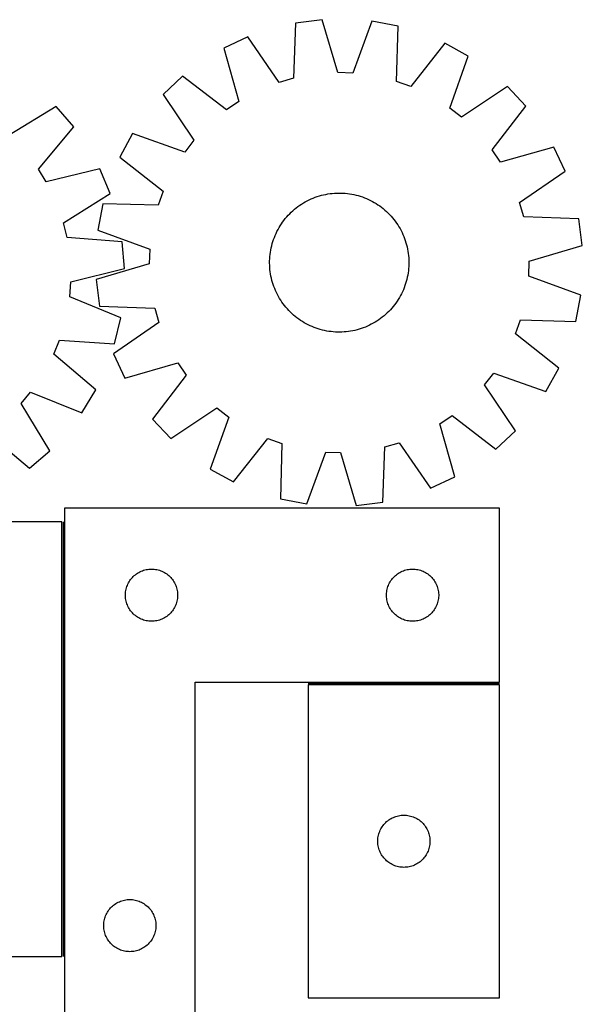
# Model space of a CAD drawing. Header units: millimetres. Extents: x 7 to 1493, y 7 to 2993.
# Tile 11 of 11: x 1170 to 1493, y 2427 to 2993. Entities that reach past the tile are written whole.
import ezdxf

# ---------------------------------------------------------------- set-up
doc = ezdxf.new("R2010")
doc.units = ezdxf.units.MM
doc.layers.add('COMMON', color=5, linetype='CONTINUOUS', true_color=0x0000ff)
doc.layers.add('CUT', color=7, linetype='CONTINUOUS', true_color=0x000000)

msp = doc.modelspace()

# ---------------------------------------------------------------- linework, layer by layer
at = {"layer": 'COMMON'}
for p, q in [((1195.22234, 2704.739049), (1195.22234, 2454.739049)), ((1445.972341, 2611.833528), (1335.972341, 2611.833528))]:
    msp.add_line(p, q, dxfattribs=at)
at = {"layer": 'CUT'}
for p, q in [((1328.758617, 2991.562159), (1327.567434, 2959.820139)), ((1344.024453, 2993.481746), (1328.758617, 2991.562159)), ((1353.037034, 2963.022788), (1344.024453, 2993.481746)), ((1372.548697, 2992.568881), (1361.60699, 2962.748523)), ((1387.660554, 2989.677114), (1372.548697, 2992.568881)), ((1386.819692, 2957.923883), (1387.660554, 2989.677114)), ((1301.348358, 2983.615869), (1287.422871, 2977.072831)), ((1319.332168, 2957.432719), (1301.348358, 2983.615869)), ((1414.506632, 2979.994452), (1394.885453, 2955.014779)), ((1427.985257, 2972.574398), (1414.506632, 2979.994452)), ((1287.422871, 2977.072831), (1296.098812, 2946.51628)), ((1417.373262, 2942.635121), (1427.985257, 2972.574398)), ((1263.809704, 2961.045223), (1252.587689, 2950.519212)), ((1289.004362, 2941.700871), (1263.809704, 2961.045223)), ((1361.60699, 2962.748523), (1353.037034, 2963.022788)), ((1327.567434, 2959.820139), (1319.332168, 2957.432719)), ((1394.885453, 2955.014779), (1386.819692, 2957.923883)), ((1252.587689, 2950.519212), (1270.281492, 2924.139218)), ((1450.525287, 2955.069745), (1424.145293, 2937.375942)), ((1461.051298, 2943.847729), (1450.525287, 2955.069745)), ((1296.098812, 2946.51628), (1289.004362, 2941.700871)), ((1191.247302, 2943.608678), (1164.153641, 2927.028321)), ((1201.297055, 2931.958227), (1191.247302, 2943.608678)), ((1424.145293, 2937.375942), (1417.373262, 2942.635121)), ((1441.706946, 2918.653072), (1461.051298, 2943.847729)), ((1180.920702, 2907.590647), (1201.297055, 2931.958227)), ((1235.083036, 2927.979182), (1227.662981, 2914.500557)), ((1265.022313, 2917.367187), (1235.083036, 2927.979182)), ((1270.281492, 2924.139218), (1265.022313, 2917.367187)), ((1446.522354, 2911.558622), (1441.706946, 2918.653072)), ((1477.078905, 2920.234563), (1446.522354, 2911.558622)), ((1483.621943, 2906.309075), (1477.078905, 2920.234563)), ((1227.662981, 2914.500557), (1252.642655, 2894.879378)), ((1185.436619, 2900.301898), (1180.920702, 2907.590647)), ((1216.327834, 2907.698352), (1185.436619, 2900.301898)), ((1222.28553, 2893.512571), (1216.327834, 2907.698352)), ((1457.438793, 2888.325266), (1483.621943, 2906.309075)), ((1195.37647, 2876.634264), (1222.28553, 2893.512571)), ((1252.642655, 2894.879378), (1249.733551, 2886.813618)), ((1344.82216, 2892.797813), (1346.05075, 2893.061581)), ((1346.05075, 2893.061581), (1347.287019, 2893.286628)), ((1347.287019, 2893.286628), (1348.529747, 2893.472731)), ((1348.529747, 2893.472731), (1349.777707, 2893.619708)), ((1349.777707, 2893.619708), (1351.029668, 2893.727413)), ((1351.029668, 2893.727413), (1352.284394, 2893.795739)), ((1352.284394, 2893.795739), (1353.540648, 2893.82462)), ((1353.540648, 2893.82462), (1354.797189, 2893.814027)), ((1354.797189, 2893.814027), (1356.052777, 2893.76397)), ((1356.052777, 2893.76397), (1357.306173, 2893.674499)), ((1357.306173, 2893.674499), (1358.55614, 2893.545702)), ((1358.55614, 2893.545702), (1359.801445, 2893.377706)), ((1359.801445, 2893.377706), (1361.040858, 2893.170677)), ((1361.040858, 2893.170677), (1362.273157, 2892.924819)), ((1217.980319, 2887.65448), (1215.088552, 2872.542622)), ((1249.733551, 2886.813618), (1217.980319, 2887.65448)), ((1331.108246, 2886.7444), (1332.153461, 2887.44192)), ((1332.153461, 2887.44192), (1333.220069, 2888.106264)), ((1333.220069, 2888.106264), (1334.307019, 2888.736777)), ((1334.307019, 2888.736777), (1335.413237, 2889.332837)), ((1335.413237, 2889.332837), (1336.537633, 2889.893856)), ((1336.537633, 2889.893856), (1337.679095, 2890.41928)), ((1337.679095, 2890.41928), (1338.836498, 2890.908591)), ((1338.836498, 2890.908591), (1340.0087, 2891.361305)), ((1340.0087, 2891.361305), (1341.194543, 2891.776976)), ((1341.194543, 2891.776976), (1342.392858, 2892.155194)), ((1342.392858, 2892.155194), (1343.602461, 2892.495585)), ((1343.602461, 2892.495585), (1344.82216, 2892.797813)), ((1362.273157, 2892.924819), (1363.497126, 2892.640375)), ((1363.497126, 2892.640375), (1364.711555, 2892.317626)), ((1364.711555, 2892.317626), (1365.915248, 2891.95689)), ((1365.915248, 2891.95689), (1367.107016, 2891.558522)), ((1367.107016, 2891.558522), (1368.285683, 2891.122918)), ((1368.285683, 2891.122918), (1369.450085, 2890.650505)), ((1369.450085, 2890.650505), (1370.599074, 2890.14175)), ((1370.599074, 2890.14175), (1371.731516, 2889.597156)), ((1371.731516, 2889.597156), (1372.846292, 2889.01726)), ((1372.846292, 2889.01726), (1373.942304, 2888.402634)), ((1373.942304, 2888.402634), (1375.018469, 2887.753885)), ((1375.018469, 2887.753885), (1376.073725, 2887.071653)), ((1459.826214, 2880.09), (1457.438793, 2888.325266)), ((1324.474505, 2880.994631), (1325.342389, 2881.903359)), ((1325.342389, 2881.903359), (1326.238388, 2882.784377)), ((1326.238388, 2882.784377), (1327.161618, 2883.636816)), ((1327.161618, 2883.636816), (1328.111169, 2884.459835)), ((1328.111169, 2884.459835), (1329.086102, 2885.252622)), ((1329.086102, 2885.252622), (1330.085457, 2886.014394)), ((1330.085457, 2886.014394), (1331.108246, 2886.7444)), ((1376.073725, 2887.071653), (1377.107032, 2886.35661)), ((1377.107032, 2886.35661), (1378.117368, 2885.609464)), ((1378.117368, 2885.609464), (1379.103737, 2884.830951)), ((1379.103737, 2884.830951), (1380.065166, 2884.02184)), ((1380.065166, 2884.02184), (1381.000706, 2883.182929)), ((1381.000706, 2883.182929), (1381.909433, 2882.315045)), ((1381.909433, 2882.315045), (1382.790451, 2881.419046)), ((1197.419014, 2868.306757), (1195.37647, 2876.634264)), ((1319.903549, 2875.012395), (1320.585781, 2876.067651)), ((1320.585781, 2876.067651), (1321.300823, 2877.100957)), ((1321.300823, 2877.100957), (1322.04797, 2878.111293)), ((1322.04797, 2878.111293), (1322.826483, 2879.097663)), ((1322.826483, 2879.097663), (1323.635594, 2880.059092)), ((1323.635594, 2880.059092), (1324.474505, 2880.994631)), ((1382.790451, 2881.419046), (1383.64289, 2880.495816)), ((1383.64289, 2880.495816), (1384.46591, 2879.546265)), ((1384.46591, 2879.546265), (1385.258697, 2878.571332)), ((1385.258697, 2878.571332), (1386.020469, 2877.571977)), ((1386.020469, 2877.571977), (1386.750475, 2876.549188)), ((1386.750475, 2876.549188), (1387.447994, 2875.503973)), ((1491.568234, 2878.898817), (1459.826214, 2880.09)), ((1493.48782, 2863.632981), (1491.568234, 2878.898817)), ((1215.088552, 2872.542622), (1244.908911, 2861.600916)), ((1317.006929, 2869.44401), (1317.515683, 2870.592999)), ((1317.515683, 2870.592999), (1318.060278, 2871.725441)), ((1318.060278, 2871.725441), (1318.640174, 2872.840218)), ((1318.640174, 2872.840218), (1319.2548, 2873.93623)), ((1319.2548, 2873.93623), (1319.903549, 2875.012395)), ((1387.447994, 2875.503973), (1388.112338, 2874.437364)), ((1388.112338, 2874.437364), (1388.742852, 2873.350415)), ((1388.742852, 2873.350415), (1389.338912, 2872.244196)), ((1389.338912, 2872.244196), (1389.899931, 2871.119801)), ((1389.899931, 2871.119801), (1390.425355, 2869.978339)), ((1229.083937, 2865.795293), (1197.419014, 2868.306757)), ((1230.366394, 2850.462783), (1229.083937, 2865.795293)), ((1315.339808, 2864.705481), (1315.700544, 2865.909174)), ((1315.700544, 2865.909174), (1316.098911, 2867.100941)), ((1316.098911, 2867.100941), (1316.534516, 2868.279608)), ((1316.534516, 2868.279608), (1317.006929, 2869.44401)), ((1390.425355, 2869.978339), (1390.914665, 2868.820936)), ((1390.914665, 2868.820936), (1391.367379, 2867.648734)), ((1391.367379, 2867.648734), (1391.783051, 2866.462891)), ((1391.783051, 2866.462891), (1392.161268, 2865.264576)), ((1392.161268, 2865.264576), (1392.501659, 2864.054972)), ((1244.908911, 2861.600916), (1244.634646, 2853.030959)), ((1314.111732, 2858.550065), (1314.279728, 2859.79537)), ((1314.279728, 2859.79537), (1314.486757, 2861.034784)), ((1314.486757, 2861.034784), (1314.732615, 2862.267083)), ((1314.732615, 2862.267083), (1315.017059, 2863.491051)), ((1315.017059, 2863.491051), (1315.339808, 2864.705481)), ((1392.501659, 2864.054972), (1392.803888, 2862.835274)), ((1392.803888, 2862.835274), (1393.067656, 2861.606684)), ((1393.067656, 2861.606684), (1393.292702, 2860.370415)), ((1393.292702, 2860.370415), (1393.478806, 2859.127687)), ((1393.478806, 2859.127687), (1393.625783, 2857.879727)), ((1463.028862, 2854.6204), (1493.48782, 2863.632981)), ((1313.832813, 2853.534573), (1313.843407, 2854.791114)), ((1313.861694, 2852.27832), (1313.832813, 2853.534573)), ((1313.843407, 2854.791114), (1313.893463, 2856.046702)), ((1313.893463, 2856.046702), (1313.982935, 2857.300098)), ((1313.982935, 2857.300098), (1314.111732, 2858.550065)), ((1393.625783, 2857.879727), (1393.733487, 2856.627766)), ((1393.733487, 2856.627766), (1393.801814, 2855.373039)), ((1393.801814, 2855.373039), (1393.830695, 2854.116786)), ((1393.830695, 2854.116786), (1393.820102, 2852.860245)), ((1462.754597, 2846.050444), (1463.028862, 2854.6204)), ((1199.558674, 2842.725917), (1230.366394, 2850.462783)), ((1244.634646, 2853.030959), (1214.175688, 2844.018378)), ((1313.930021, 2851.023594), (1313.861694, 2852.27832)), ((1314.037726, 2849.771632), (1313.930021, 2851.023594)), ((1314.184702, 2848.523672), (1314.037726, 2849.771632)), ((1314.370806, 2847.280944), (1314.184702, 2848.523672)), ((1393.383781, 2847.855989), (1393.176752, 2846.616576)), ((1393.551777, 2849.101294), (1393.383781, 2847.855989)), ((1393.680574, 2850.351261), (1393.551777, 2849.101294)), ((1393.770045, 2851.604657), (1393.680574, 2850.351261)), ((1393.820102, 2852.860245), (1393.770045, 2851.604657)), ((1198.927908, 2834.174806), (1199.558674, 2842.725917)), ((1214.175688, 2844.018378), (1216.095275, 2828.752543)), ((1314.595853, 2846.044676), (1314.370806, 2847.280944)), ((1314.85962, 2844.816086), (1314.595853, 2846.044676)), ((1315.161849, 2843.596387), (1314.85962, 2844.816086)), ((1315.50224, 2842.386783), (1315.161849, 2843.596387)), ((1315.880458, 2841.188469), (1315.50224, 2842.386783)), ((1392.3237, 2842.945878), (1391.962964, 2841.742186)), ((1392.64645, 2844.160308), (1392.3237, 2842.945878)), ((1392.930894, 2845.384277), (1392.64645, 2844.160308)), ((1393.176752, 2846.616576), (1392.930894, 2845.384277)), ((1492.574956, 2835.108737), (1462.754597, 2846.050444)), ((1316.296129, 2840.002625), (1315.880458, 2841.188469)), ((1316.748843, 2838.830424), (1316.296129, 2840.002625)), ((1317.238154, 2837.673021), (1316.748843, 2838.830424)), ((1317.763578, 2836.531558), (1317.238154, 2837.673021)), ((1318.324597, 2835.407163), (1317.763578, 2836.531558)), ((1390.147825, 2837.05836), (1389.603231, 2835.925918)), ((1390.656579, 2838.207349), (1390.147825, 2837.05836)), ((1391.128992, 2839.371751), (1390.656579, 2838.207349)), ((1391.564597, 2840.550418), (1391.128992, 2839.371751)), ((1391.962964, 2841.742186), (1391.564597, 2840.550418)), ((1228.266954, 2822.001262), (1198.927908, 2834.174806)), ((1318.920657, 2834.300945), (1318.324597, 2835.407163)), ((1319.55117, 2833.213995), (1318.920657, 2834.300945)), ((1320.215514, 2832.147386), (1319.55117, 2833.213995)), ((1320.913033, 2831.102172), (1320.215514, 2832.147386)), ((1321.643039, 2830.079382), (1320.913033, 2831.102172)), ((1387.077727, 2831.583708), (1386.362685, 2830.550402)), ((1387.759959, 2832.638965), (1387.077727, 2831.583708)), ((1388.408709, 2833.71513), (1387.759959, 2832.638965)), ((1389.023335, 2834.811141), (1388.408709, 2833.71513)), ((1389.603231, 2835.925918), (1389.023335, 2834.811141)), ((1489.683189, 2819.99688), (1492.574956, 2835.108737)), ((1216.095275, 2828.752543), (1247.837295, 2827.561359)), ((1247.837295, 2827.561359), (1250.224715, 2819.326094)), ((1322.404812, 2829.080028), (1321.643039, 2830.079382)), ((1323.197599, 2828.105094), (1322.404812, 2829.080028)), ((1324.020618, 2827.155544), (1323.197599, 2828.105094)), ((1324.873057, 2826.232313), (1324.020618, 2827.155544)), ((1325.754075, 2825.336314), (1324.873057, 2826.232313)), ((1326.662802, 2824.468431), (1325.754075, 2825.336314)), ((1382.32112, 2825.748001), (1381.425121, 2824.866983)), ((1383.189003, 2826.656728), (1382.32112, 2825.748001)), ((1384.027914, 2827.592268), (1383.189003, 2826.656728)), ((1384.837026, 2828.553697), (1384.027914, 2827.592268)), ((1385.615539, 2829.540066), (1384.837026, 2828.553697)), ((1386.362685, 2830.550402), (1385.615539, 2829.540066)), ((1224.748637, 2807.022878), (1228.266954, 2822.001262)), ((1327.598342, 2823.629519), (1326.662802, 2824.468431)), ((1328.559771, 2822.820408), (1327.598342, 2823.629519)), ((1329.54614, 2822.041895), (1328.559771, 2822.820408)), ((1330.556477, 2821.294749), (1329.54614, 2822.041895)), ((1331.589783, 2820.579707), (1330.556477, 2821.294749)), ((1332.645039, 2819.897474), (1331.589783, 2820.579707)), ((1333.721204, 2819.248725), (1332.645039, 2819.897474)), ((1374.443439, 2819.545096), (1373.356489, 2818.914582)), ((1375.510048, 2820.20944), (1374.443439, 2819.545096)), ((1376.555262, 2820.906959), (1375.510048, 2820.20944)), ((1377.578052, 2821.636965), (1376.555262, 2820.906959)), ((1378.577406, 2822.398737), (1377.578052, 2821.636965)), ((1379.55234, 2823.191524), (1378.577406, 2822.398737)), ((1380.50189, 2824.014544), (1379.55234, 2823.191524)), ((1381.425121, 2824.866983), (1380.50189, 2824.014544)), ((1455.020854, 2812.771981), (1457.929957, 2820.837741)), ((1457.929957, 2820.837741), (1489.683189, 2819.99688)), ((1250.224715, 2819.326094), (1224.041565, 2801.342284)), ((1334.817216, 2818.634099), (1333.721204, 2819.248725)), ((1335.931993, 2818.054203), (1334.817216, 2818.634099)), ((1337.064434, 2817.509609), (1335.931993, 2818.054203)), ((1338.213423, 2817.000855), (1337.064434, 2817.509609)), ((1339.377826, 2816.528442), (1338.213423, 2817.000855)), ((1340.556492, 2816.092837), (1339.377826, 2816.528442)), ((1341.74826, 2815.69447), (1340.556492, 2816.092837)), ((1342.951953, 2815.333733), (1341.74826, 2815.69447)), ((1344.166383, 2815.010984), (1342.951953, 2815.333733)), ((1345.390351, 2814.72654), (1344.166383, 2815.010984)), ((1346.62265, 2814.480682), (1345.390351, 2814.72654)), ((1347.862064, 2814.273653), (1346.62265, 2814.480682)), ((1349.107368, 2814.105657), (1347.862064, 2814.273653)), ((1350.357336, 2813.97686), (1349.107368, 2814.105657)), ((1351.610732, 2813.887389), (1350.357336, 2813.97686)), ((1352.86632, 2813.837332), (1351.610732, 2813.887389)), ((1354.12286, 2813.826739), (1352.86632, 2813.837332)), ((1355.379114, 2813.85562), (1354.12286, 2813.826739)), ((1356.63384, 2813.923946), (1355.379114, 2813.85562)), ((1357.885801, 2814.031651), (1356.63384, 2813.923946)), ((1359.133762, 2814.178628), (1357.885801, 2814.031651)), ((1360.376489, 2814.364731), (1359.133762, 2814.178628)), ((1361.612758, 2814.589778), (1360.376489, 2814.364731)), ((1362.841348, 2814.853546), (1361.612758, 2814.589778)), ((1364.061047, 2815.155774), (1362.841348, 2814.853546)), ((1365.27065, 2815.496166), (1364.061047, 2815.155774)), ((1366.468965, 2815.874383), (1365.27065, 2815.496166)), ((1367.654808, 2816.290054), (1366.468965, 2815.874383)), ((1368.82701, 2816.742769), (1367.654808, 2816.290054)), ((1369.984413, 2817.232079), (1368.82701, 2816.742769)), ((1371.125876, 2817.757503), (1369.984413, 2817.232079)), ((1372.250271, 2818.318522), (1371.125876, 2817.757503)), ((1373.356489, 2818.914582), (1372.250271, 2818.318522)), ((1189.815598, 2801.247117), (1193.057931, 2809.18479)), ((1193.057931, 2809.18479), (1224.748637, 2807.022878)), ((1480.000527, 2793.150802), (1455.020854, 2812.771981)), ((1213.956857, 2780.603126), (1189.815598, 2801.247117)), ((1224.041565, 2801.342284), (1230.584603, 2787.416796)), ((1230.584603, 2787.416796), (1261.141154, 2796.092737)), ((1261.141154, 2796.092737), (1265.956563, 2788.998288)), ((1472.580472, 2779.672177), (1480.000527, 2793.150802)), ((1265.956563, 2788.998288), (1246.61221, 2763.80363)), ((1437.382016, 2783.512141), (1442.641195, 2790.284172)), ((1442.641195, 2790.284172), (1472.580472, 2779.672177)), ((1205.982164, 2767.445055), (1213.956857, 2780.603126)), ((1455.075819, 2757.132147), (1437.382016, 2783.512141)), ((1170.974061, 2772.746884), (1176.510578, 2779.294123)), ((1176.510578, 2779.294123), (1205.982164, 2767.445055)), ((1187.554418, 2745.653222), (1170.974061, 2772.746884)), ((1257.138222, 2752.581614), (1283.518215, 2770.275418)), ((1283.518215, 2770.275418), (1290.290247, 2765.016239)), ((1246.61221, 2763.80363), (1257.138222, 2752.581614)), ((1290.290247, 2765.016239), (1279.678252, 2735.076962)), ((1411.564697, 2761.13508), (1418.659146, 2765.950488)), ((1418.659146, 2765.950488), (1443.853804, 2746.606136)), ((1420.240637, 2730.578529), (1411.564697, 2761.13508)), ((1151.536387, 2755.979823), (1175.903967, 2735.603469)), ((1293.156877, 2727.656907), (1312.778056, 2752.63658)), ((1312.778056, 2752.63658), (1320.843816, 2749.727476)), ((1443.853804, 2746.606136), (1455.075819, 2757.132147)), ((1320.843816, 2749.727476), (1320.002954, 2717.974245)), ((1378.904891, 2716.0892), (1380.096075, 2747.83122)), ((1380.096075, 2747.83122), (1388.33134, 2750.21864)), ((1388.33134, 2750.21864), (1406.31515, 2724.035491)), ((1175.903967, 2735.603469), (1187.554418, 2745.653222)), ((1335.114811, 2715.082478), (1346.056518, 2744.902837)), ((1346.056518, 2744.902837), (1354.626474, 2744.628572)), ((1354.626474, 2744.628572), (1363.639056, 2714.169613)), ((1279.678252, 2735.076962), (1293.156877, 2727.656907)), ((1406.31515, 2724.035491), (1420.240637, 2730.578529)), ((1320.002954, 2717.974245), (1335.114811, 2715.082478)), ((1195.972341, 2712.583528), (1195.972341, 2412.583528)), ((1445.972341, 2712.583528), (1195.972341, 2712.583528)), ((1363.639056, 2714.169613), (1378.904891, 2716.0892)), ((1445.972341, 2612.583528), (1445.972341, 2712.583528)), ((1194.47234, 2704.739049), (894.47234, 2704.739049)), ((1194.47234, 2454.739049), (1194.47234, 2704.739049)), ((1234.454135, 2672.192426), (1234.964061, 2672.772628)), ((1234.964061, 2672.772628), (1235.503179, 2673.325811)), ((1235.503179, 2673.325811), (1236.07006, 2673.850507)), ((1236.07006, 2673.850507), (1236.663199, 2674.345325)), ((1236.663199, 2674.345325), (1237.281025, 2674.808953)), ((1237.281025, 2674.808953), (1237.921898, 2675.240161)), ((1237.921898, 2675.240161), (1238.58412, 2675.637807)), ((1238.58412, 2675.637807), (1239.265934, 2676.000834)), ((1239.265934, 2676.000834), (1239.965533, 2676.328282)), ((1239.965533, 2676.328282), (1240.68106, 2676.61928)), ((1240.68106, 2676.61928), (1241.410619, 2676.873059)), ((1241.410619, 2676.873059), (1242.152275, 2677.088944)), ((1242.152275, 2677.088944), (1242.90406, 2677.266363)), ((1242.90406, 2677.266363), (1243.663983, 2677.404846)), ((1243.663983, 2677.404846), (1244.430026, 2677.504026)), ((1244.430026, 2677.504026), (1245.20016, 2677.563639)), ((1245.20016, 2677.563639), (1245.972341, 2677.583528)), ((1245.972341, 2677.583528), (1246.744523, 2677.563639)), ((1246.744523, 2677.563639), (1247.514656, 2677.504026)), ((1247.514656, 2677.504026), (1248.2807, 2677.404846)), ((1248.2807, 2677.404846), (1249.040622, 2677.266363)), ((1249.040622, 2677.266363), (1249.792408, 2677.088944)), ((1249.792408, 2677.088944), (1250.534064, 2676.873059)), ((1250.534064, 2676.873059), (1251.263623, 2676.61928)), ((1251.263623, 2676.61928), (1251.97915, 2676.328282)), ((1251.97915, 2676.328282), (1252.678748, 2676.000834)), ((1252.678748, 2676.000834), (1253.360562, 2675.637807)), ((1253.360562, 2675.637807), (1254.022784, 2675.240161)), ((1254.022784, 2675.240161), (1254.663658, 2674.808953)), ((1254.663658, 2674.808953), (1255.281484, 2674.345325)), ((1255.281484, 2674.345325), (1255.874623, 2673.850507)), ((1255.874623, 2673.850507), (1256.441504, 2673.325811)), ((1256.441504, 2673.325811), (1256.980622, 2672.772628)), ((1256.980622, 2672.772628), (1257.490548, 2672.192426)), ((1384.454135, 2672.192426), (1384.964061, 2672.772628)), ((1384.964061, 2672.772628), (1385.503179, 2673.325811)), ((1385.503179, 2673.325811), (1386.07006, 2673.850507)), ((1386.07006, 2673.850507), (1386.663199, 2674.345325)), ((1386.663199, 2674.345325), (1387.281025, 2674.808953)), ((1387.281025, 2674.808953), (1387.921898, 2675.240161)), ((1387.921898, 2675.240161), (1388.58412, 2675.637807)), ((1388.58412, 2675.637807), (1389.265934, 2676.000834)), ((1389.265934, 2676.000834), (1389.965533, 2676.328282)), ((1389.965533, 2676.328282), (1390.68106, 2676.61928)), ((1390.68106, 2676.61928), (1391.410619, 2676.873059)), ((1391.410619, 2676.873059), (1392.152275, 2677.088944)), ((1392.152275, 2677.088944), (1392.90406, 2677.266363)), ((1392.90406, 2677.266363), (1393.663983, 2677.404846)), ((1393.663983, 2677.404846), (1394.430026, 2677.504026)), ((1394.430026, 2677.504026), (1395.20016, 2677.563639)), ((1395.20016, 2677.563639), (1395.972341, 2677.583528)), ((1395.972341, 2677.583528), (1396.744523, 2677.563639)), ((1396.744523, 2677.563639), (1397.514656, 2677.504026)), ((1397.514656, 2677.504026), (1398.2807, 2677.404846)), ((1398.2807, 2677.404846), (1399.040622, 2677.266363)), ((1399.040622, 2677.266363), (1399.792408, 2677.088944)), ((1399.792408, 2677.088944), (1400.534064, 2676.873059)), ((1400.534064, 2676.873059), (1401.263623, 2676.61928)), ((1401.263623, 2676.61928), (1401.97915, 2676.328282)), ((1401.97915, 2676.328282), (1402.678748, 2676.000834)), ((1402.678748, 2676.000834), (1403.360562, 2675.637807)), ((1403.360562, 2675.637807), (1404.022784, 2675.240161)), ((1404.022784, 2675.240161), (1404.663658, 2674.808953)), ((1404.663658, 2674.808953), (1405.281484, 2674.345325)), ((1405.281484, 2674.345325), (1405.874623, 2673.850507)), ((1405.874623, 2673.850507), (1406.441504, 2673.325811)), ((1406.441504, 2673.325811), (1406.980622, 2672.772628)), ((1406.980622, 2672.772628), (1407.490548, 2672.192426)), ((1231.373376, 2666.028844), (1231.570093, 2666.775813)), ((1231.570093, 2666.775813), (1231.805003, 2667.511664)), ((1231.805003, 2667.511664), (1232.077482, 2668.234446)), ((1232.077482, 2668.234446), (1232.386807, 2668.942244)), ((1232.386807, 2668.942244), (1232.732159, 2669.633179)), ((1232.732159, 2669.633179), (1233.112622, 2670.30542)), ((1233.112622, 2670.30542), (1233.527186, 2670.957184)), ((1233.527186, 2670.957184), (1233.974753, 2671.586742)), ((1233.974753, 2671.586742), (1234.454135, 2672.192426)), ((1257.490548, 2672.192426), (1257.96993, 2671.586742)), ((1257.96993, 2671.586742), (1258.417497, 2670.957184)), ((1258.417497, 2670.957184), (1258.832061, 2670.30542)), ((1258.832061, 2670.30542), (1259.212523, 2669.633179)), ((1259.212523, 2669.633179), (1259.557875, 2668.942244)), ((1259.557875, 2668.942244), (1259.867201, 2668.234446)), ((1259.867201, 2668.234446), (1260.13968, 2667.511664)), ((1260.13968, 2667.511664), (1260.374589, 2666.775813)), ((1260.374589, 2666.775813), (1260.571307, 2666.028844)), ((1381.373376, 2666.028844), (1381.570093, 2666.775813)), ((1381.570093, 2666.775813), (1381.805003, 2667.511664)), ((1381.805003, 2667.511664), (1382.077482, 2668.234446)), ((1382.077482, 2668.234446), (1382.386807, 2668.942244)), ((1382.386807, 2668.942244), (1382.732159, 2669.633179)), ((1382.732159, 2669.633179), (1383.112622, 2670.30542)), ((1383.112622, 2670.30542), (1383.527186, 2670.957184)), ((1383.527186, 2670.957184), (1383.974753, 2671.586742)), ((1383.974753, 2671.586742), (1384.454135, 2672.192426)), ((1407.490548, 2672.192426), (1407.96993, 2671.586742)), ((1407.96993, 2671.586742), (1408.417497, 2670.957184)), ((1408.417497, 2670.957184), (1408.832061, 2670.30542)), ((1408.832061, 2670.30542), (1409.212523, 2669.633179)), ((1409.212523, 2669.633179), (1409.557875, 2668.942244)), ((1409.557875, 2668.942244), (1409.867201, 2668.234446)), ((1409.867201, 2668.234446), (1410.13968, 2667.511664)), ((1410.13968, 2667.511664), (1410.374589, 2666.775813)), ((1410.374589, 2666.775813), (1410.571307, 2666.028844)), ((1230.977314, 2662.969747), (1231.017078, 2663.74116)), ((1230.977314, 2662.197309), (1230.977314, 2662.969747)), ((1231.017078, 2661.425896), (1230.977314, 2662.197309)), ((1231.017078, 2663.74116), (1231.096501, 2664.509503)), ((1231.096501, 2660.657553), (1231.017078, 2661.425896)), ((1231.096501, 2664.509503), (1231.215372, 2665.272739)), ((1231.215372, 2665.272739), (1231.373376, 2666.028844)), ((1260.571307, 2666.028844), (1260.729311, 2665.272739)), ((1260.729311, 2665.272739), (1260.848181, 2664.509503)), ((1260.848181, 2664.509503), (1260.927604, 2663.74116)), ((1260.927604, 2661.425896), (1260.848181, 2660.657553)), ((1260.927604, 2663.74116), (1260.967368, 2662.969747)), ((1260.967368, 2662.197309), (1260.927604, 2661.425896)), ((1260.967368, 2662.969747), (1260.967368, 2662.197309)), ((1380.977314, 2662.969747), (1381.017078, 2663.74116)), ((1380.977314, 2662.197309), (1380.977314, 2662.969747)), ((1381.017078, 2661.425896), (1380.977314, 2662.197309)), ((1381.017078, 2663.74116), (1381.096501, 2664.509503)), ((1381.096501, 2660.657553), (1381.017078, 2661.425896)), ((1381.096501, 2664.509503), (1381.215372, 2665.272739)), ((1381.215372, 2665.272739), (1381.373376, 2666.028844)), ((1410.571307, 2666.028844), (1410.729311, 2665.272739)), ((1410.729311, 2665.272739), (1410.848181, 2664.509503)), ((1410.848181, 2664.509503), (1410.927604, 2663.74116)), ((1410.927604, 2661.425896), (1410.848181, 2660.657553)), ((1410.927604, 2663.74116), (1410.967368, 2662.969747)), ((1410.967368, 2662.197309), (1410.927604, 2661.425896)), ((1410.967368, 2662.969747), (1410.967368, 2662.197309)), ((1231.215372, 2659.894317), (1231.096501, 2660.657553)), ((1231.373376, 2659.138212), (1231.215372, 2659.894317)), ((1231.570093, 2658.391243), (1231.373376, 2659.138212)), ((1231.805003, 2657.655392), (1231.570093, 2658.391243)), ((1232.077482, 2656.93261), (1231.805003, 2657.655392)), ((1232.386807, 2656.224812), (1232.077482, 2656.93261)), ((1232.732159, 2655.533877), (1232.386807, 2656.224812)), ((1233.112622, 2654.861636), (1232.732159, 2655.533877)), ((1259.212523, 2655.533877), (1258.832061, 2654.861636)), ((1259.557875, 2656.224812), (1259.212523, 2655.533877)), ((1259.867201, 2656.93261), (1259.557875, 2656.224812)), ((1260.13968, 2657.655392), (1259.867201, 2656.93261)), ((1260.374589, 2658.391243), (1260.13968, 2657.655392)), ((1260.571307, 2659.138212), (1260.374589, 2658.391243)), ((1260.729311, 2659.894317), (1260.571307, 2659.138212)), ((1260.848181, 2660.657553), (1260.729311, 2659.894317)), ((1381.215372, 2659.894317), (1381.096501, 2660.657553)), ((1381.373376, 2659.138212), (1381.215372, 2659.894317)), ((1381.570093, 2658.391243), (1381.373376, 2659.138212)), ((1381.805003, 2657.655392), (1381.570093, 2658.391243)), ((1382.077482, 2656.93261), (1381.805003, 2657.655392)), ((1382.386807, 2656.224812), (1382.077482, 2656.93261)), ((1382.732159, 2655.533877), (1382.386807, 2656.224812)), ((1383.112622, 2654.861636), (1382.732159, 2655.533877)), ((1409.212523, 2655.533877), (1408.832061, 2654.861636)), ((1409.557875, 2656.224812), (1409.212523, 2655.533877)), ((1409.867201, 2656.93261), (1409.557875, 2656.224812)), ((1410.13968, 2657.655392), (1409.867201, 2656.93261)), ((1410.374589, 2658.391243), (1410.13968, 2657.655392)), ((1410.571307, 2659.138212), (1410.374589, 2658.391243)), ((1410.729311, 2659.894317), (1410.571307, 2659.138212)), ((1410.848181, 2660.657553), (1410.729311, 2659.894317)), ((1233.527186, 2654.209872), (1233.112622, 2654.861636)), ((1233.974753, 2653.580314), (1233.527186, 2654.209872)), ((1234.454135, 2652.97463), (1233.974753, 2653.580314)), ((1234.964061, 2652.394428), (1234.454135, 2652.97463)), ((1235.503179, 2651.841245), (1234.964061, 2652.394428)), ((1236.07006, 2651.316549), (1235.503179, 2651.841245)), ((1236.663199, 2650.821731), (1236.07006, 2651.316549)), ((1237.281025, 2650.358103), (1236.663199, 2650.821731)), ((1237.921898, 2649.926895), (1237.281025, 2650.358103)), ((1238.58412, 2649.529249), (1237.921898, 2649.926895)), ((1254.022784, 2649.926895), (1253.360562, 2649.529249)), ((1254.663658, 2650.358103), (1254.022784, 2649.926895)), ((1255.281484, 2650.821731), (1254.663658, 2650.358103)), ((1255.874623, 2651.316549), (1255.281484, 2650.821731)), ((1256.441504, 2651.841245), (1255.874623, 2651.316549)), ((1256.980622, 2652.394428), (1256.441504, 2651.841245)), ((1257.490548, 2652.97463), (1256.980622, 2652.394428)), ((1257.96993, 2653.580314), (1257.490548, 2652.97463)), ((1258.417497, 2654.209872), (1257.96993, 2653.580314)), ((1258.832061, 2654.861636), (1258.417497, 2654.209872)), ((1383.527186, 2654.209872), (1383.112622, 2654.861636)), ((1383.974753, 2653.580314), (1383.527186, 2654.209872)), ((1384.454135, 2652.97463), (1383.974753, 2653.580314)), ((1384.964061, 2652.394428), (1384.454135, 2652.97463)), ((1385.503179, 2651.841245), (1384.964061, 2652.394428)), ((1386.07006, 2651.316549), (1385.503179, 2651.841245)), ((1386.663199, 2650.821731), (1386.07006, 2651.316549)), ((1387.281025, 2650.358103), (1386.663199, 2650.821731)), ((1387.921898, 2649.926895), (1387.281025, 2650.358103)), ((1388.58412, 2649.529249), (1387.921898, 2649.926895)), ((1404.022784, 2649.926895), (1403.360562, 2649.529249)), ((1404.663658, 2650.358103), (1404.022784, 2649.926895)), ((1405.281484, 2650.821731), (1404.663658, 2650.358103)), ((1405.874623, 2651.316549), (1405.281484, 2650.821731)), ((1406.441504, 2651.841245), (1405.874623, 2651.316549)), ((1406.980622, 2652.394428), (1406.441504, 2651.841245)), ((1407.490548, 2652.97463), (1406.980622, 2652.394428)), ((1407.96993, 2653.580314), (1407.490548, 2652.97463)), ((1408.417497, 2654.209872), (1407.96993, 2653.580314)), ((1408.832061, 2654.861636), (1408.417497, 2654.209872)), ((1239.265934, 2649.166222), (1238.58412, 2649.529249)), ((1239.965533, 2648.838774), (1239.265934, 2649.166222)), ((1240.68106, 2648.547776), (1239.965533, 2648.838774)), ((1241.410619, 2648.293997), (1240.68106, 2648.547776)), ((1242.152275, 2648.078112), (1241.410619, 2648.293997)), ((1242.90406, 2647.900693), (1242.152275, 2648.078112)), ((1243.663983, 2647.76221), (1242.90406, 2647.900693)), ((1244.430026, 2647.66303), (1243.663983, 2647.76221)), ((1245.20016, 2647.603417), (1244.430026, 2647.66303)), ((1245.972341, 2647.583528), (1245.20016, 2647.603417)), ((1246.744523, 2647.603417), (1245.972341, 2647.583528)), ((1247.514656, 2647.66303), (1246.744523, 2647.603417)), ((1248.2807, 2647.76221), (1247.514656, 2647.66303)), ((1249.040622, 2647.900693), (1248.2807, 2647.76221)), ((1249.792408, 2648.078112), (1249.040622, 2647.900693)), ((1250.534064, 2648.293997), (1249.792408, 2648.078112)), ((1251.263623, 2648.547776), (1250.534064, 2648.293997)), ((1251.97915, 2648.838774), (1251.263623, 2648.547776)), ((1252.678748, 2649.166222), (1251.97915, 2648.838774)), ((1253.360562, 2649.529249), (1252.678748, 2649.166222)), ((1389.265934, 2649.166222), (1388.58412, 2649.529249)), ((1389.965533, 2648.838774), (1389.265934, 2649.166222)), ((1390.68106, 2648.547776), (1389.965533, 2648.838774)), ((1391.410619, 2648.293997), (1390.68106, 2648.547776)), ((1392.152275, 2648.078112), (1391.410619, 2648.293997)), ((1392.90406, 2647.900693), (1392.152275, 2648.078112)), ((1393.663983, 2647.76221), (1392.90406, 2647.900693)), ((1394.430026, 2647.66303), (1393.663983, 2647.76221)), ((1395.20016, 2647.603417), (1394.430026, 2647.66303)), ((1395.972341, 2647.583528), (1395.20016, 2647.603417)), ((1396.744523, 2647.603417), (1395.972341, 2647.583528)), ((1397.514656, 2647.66303), (1396.744523, 2647.603417)), ((1398.2807, 2647.76221), (1397.514656, 2647.66303)), ((1399.040622, 2647.900693), (1398.2807, 2647.76221)), ((1399.792408, 2648.078112), (1399.040622, 2647.900693)), ((1400.534064, 2648.293997), (1399.792408, 2648.078112)), ((1401.263623, 2648.547776), (1400.534064, 2648.293997)), ((1401.97915, 2648.838774), (1401.263623, 2648.547776)), ((1402.678748, 2649.166222), (1401.97915, 2648.838774)), ((1403.360562, 2649.529249), (1402.678748, 2649.166222)), ((1270.972341, 2412.583528), (1270.972341, 2612.583528)), ((1270.972341, 2612.583528), (1445.972341, 2612.583528)), ((1445.972341, 2611.083527), (1335.972341, 2611.083527)), ((1335.972341, 2611.083527), (1335.972341, 2431.083527)), ((1445.972341, 2431.083527), (1445.972341, 2611.083527)), ((1379.454135, 2530.692425), (1379.964061, 2531.272627)), ((1379.964061, 2531.272627), (1380.503179, 2531.82581)), ((1380.503179, 2531.82581), (1381.07006, 2532.350506)), ((1381.07006, 2532.350506), (1381.663199, 2532.845324)), ((1381.663199, 2532.845324), (1382.281025, 2533.308952)), ((1382.281025, 2533.308952), (1382.921898, 2533.74016)), ((1382.921898, 2533.74016), (1383.58412, 2534.137806)), ((1383.58412, 2534.137806), (1384.265934, 2534.500833)), ((1384.265934, 2534.500833), (1384.965533, 2534.828281)), ((1384.965533, 2534.828281), (1385.68106, 2535.119279)), ((1385.68106, 2535.119279), (1386.410619, 2535.373058)), ((1386.410619, 2535.373058), (1387.152275, 2535.588943)), ((1387.152275, 2535.588943), (1387.90406, 2535.766362)), ((1387.90406, 2535.766362), (1388.663983, 2535.904845)), ((1388.663983, 2535.904845), (1389.430026, 2536.004025)), ((1389.430026, 2536.004025), (1390.20016, 2536.063638)), ((1390.20016, 2536.063638), (1390.972341, 2536.083527)), ((1390.972341, 2536.083527), (1391.744523, 2536.063638)), ((1391.744523, 2536.063638), (1392.514656, 2536.004025)), ((1392.514656, 2536.004025), (1393.2807, 2535.904845)), ((1393.2807, 2535.904845), (1394.040622, 2535.766362)), ((1394.040622, 2535.766362), (1394.792408, 2535.588943)), ((1394.792408, 2535.588943), (1395.534064, 2535.373058)), ((1395.534064, 2535.373058), (1396.263623, 2535.119279)), ((1396.263623, 2535.119279), (1396.97915, 2534.828281)), ((1396.97915, 2534.828281), (1397.678748, 2534.500833)), ((1397.678748, 2534.500833), (1398.360562, 2534.137806)), ((1398.360562, 2534.137806), (1399.022784, 2533.74016)), ((1399.022784, 2533.74016), (1399.663658, 2533.308952)), ((1399.663658, 2533.308952), (1400.281484, 2532.845324)), ((1400.281484, 2532.845324), (1400.874623, 2532.350506)), ((1400.874623, 2532.350506), (1401.441504, 2531.82581)), ((1401.441504, 2531.82581), (1401.980622, 2531.272627)), ((1401.980622, 2531.272627), (1402.490548, 2530.692425)), ((1376.373376, 2524.528843), (1376.570093, 2525.275812)), ((1376.570093, 2525.275812), (1376.805003, 2526.011663)), ((1376.805003, 2526.011663), (1377.077482, 2526.734445)), ((1377.077482, 2526.734445), (1377.386807, 2527.442243)), ((1377.386807, 2527.442243), (1377.732159, 2528.133178)), ((1377.732159, 2528.133178), (1378.112622, 2528.805419)), ((1378.112622, 2528.805419), (1378.527186, 2529.457183)), ((1378.527186, 2529.457183), (1378.974753, 2530.086741)), ((1378.974753, 2530.086741), (1379.454135, 2530.692425)), ((1402.490548, 2530.692425), (1402.96993, 2530.086741)), ((1402.96993, 2530.086741), (1403.417497, 2529.457183)), ((1403.417497, 2529.457183), (1403.832061, 2528.805419)), ((1403.832061, 2528.805419), (1404.212523, 2528.133178)), ((1404.212523, 2528.133178), (1404.557875, 2527.442243)), ((1404.557875, 2527.442243), (1404.867201, 2526.734445)), ((1404.867201, 2526.734445), (1405.13968, 2526.011663)), ((1405.13968, 2526.011663), (1405.374589, 2525.275812)), ((1405.374589, 2525.275812), (1405.571307, 2524.528843)), ((1375.977314, 2521.469746), (1376.017078, 2522.241159)), ((1375.977314, 2520.697308), (1375.977314, 2521.469746)), ((1376.017078, 2519.925895), (1375.977314, 2520.697308)), ((1376.017078, 2522.241159), (1376.096501, 2523.009502)), ((1376.096501, 2519.157552), (1376.017078, 2519.925895)), ((1376.096501, 2523.009502), (1376.215372, 2523.772738)), ((1376.215372, 2523.772738), (1376.373376, 2524.528843)), ((1405.571307, 2524.528843), (1405.729311, 2523.772738)), ((1405.729311, 2523.772738), (1405.848181, 2523.009502)), ((1405.848181, 2523.009502), (1405.927604, 2522.241159)), ((1405.927604, 2519.925895), (1405.848181, 2519.157552)), ((1405.927604, 2522.241159), (1405.967368, 2521.469746)), ((1405.967368, 2520.697308), (1405.927604, 2519.925895)), ((1405.967368, 2521.469746), (1405.967368, 2520.697308)), ((1376.215372, 2518.394316), (1376.096501, 2519.157552)), ((1376.373376, 2517.638211), (1376.215372, 2518.394316)), ((1376.570093, 2516.891242), (1376.373376, 2517.638211)), ((1376.805003, 2516.155391), (1376.570093, 2516.891242)), ((1377.077482, 2515.432609), (1376.805003, 2516.155391)), ((1377.386807, 2514.724811), (1377.077482, 2515.432609)), ((1377.732159, 2514.033876), (1377.386807, 2514.724811)), ((1378.112622, 2513.361635), (1377.732159, 2514.033876)), ((1404.212523, 2514.033876), (1403.832061, 2513.361635)), ((1404.557875, 2514.724811), (1404.212523, 2514.033876)), ((1404.867201, 2515.432609), (1404.557875, 2514.724811)), ((1405.13968, 2516.155391), (1404.867201, 2515.432609)), ((1405.374589, 2516.891242), (1405.13968, 2516.155391)), ((1405.571307, 2517.638211), (1405.374589, 2516.891242)), ((1405.729311, 2518.394316), (1405.571307, 2517.638211)), ((1405.848181, 2519.157552), (1405.729311, 2518.394316)), ((1378.527186, 2512.709871), (1378.112622, 2513.361635)), ((1378.974753, 2512.080313), (1378.527186, 2512.709871)), ((1379.454135, 2511.474629), (1378.974753, 2512.080313)), ((1379.964061, 2510.894427), (1379.454135, 2511.474629)), ((1380.503179, 2510.341244), (1379.964061, 2510.894427)), ((1381.07006, 2509.816548), (1380.503179, 2510.341244)), ((1381.663199, 2509.32173), (1381.07006, 2509.816548)), ((1382.281025, 2508.858102), (1381.663199, 2509.32173)), ((1382.921898, 2508.426894), (1382.281025, 2508.858102)), ((1383.58412, 2508.029248), (1382.921898, 2508.426894)), ((1399.022784, 2508.426894), (1398.360562, 2508.029248)), ((1399.663658, 2508.858102), (1399.022784, 2508.426894)), ((1400.281484, 2509.32173), (1399.663658, 2508.858102)), ((1400.874623, 2509.816548), (1400.281484, 2509.32173)), ((1401.441504, 2510.341244), (1400.874623, 2509.816548)), ((1401.980622, 2510.894427), (1401.441504, 2510.341244)), ((1402.490548, 2511.474629), (1401.980622, 2510.894427)), ((1402.96993, 2512.080313), (1402.490548, 2511.474629)), ((1403.417497, 2512.709871), (1402.96993, 2512.080313)), ((1403.832061, 2513.361635), (1403.417497, 2512.709871)), ((1384.265934, 2507.666221), (1383.58412, 2508.029248)), ((1384.965533, 2507.338773), (1384.265934, 2507.666221)), ((1385.68106, 2507.047775), (1384.965533, 2507.338773)), ((1386.410619, 2506.793996), (1385.68106, 2507.047775)), ((1387.152275, 2506.578111), (1386.410619, 2506.793996)), ((1387.90406, 2506.400692), (1387.152275, 2506.578111)), ((1388.663983, 2506.262209), (1387.90406, 2506.400692)), ((1389.430026, 2506.163029), (1388.663983, 2506.262209)), ((1390.20016, 2506.103416), (1389.430026, 2506.163029)), ((1390.972341, 2506.083527), (1390.20016, 2506.103416)), ((1391.744523, 2506.103416), (1390.972341, 2506.083527)), ((1392.514656, 2506.163029), (1391.744523, 2506.103416)), ((1393.2807, 2506.262209), (1392.514656, 2506.163029)), ((1394.040622, 2506.400692), (1393.2807, 2506.262209)), ((1394.792408, 2506.578111), (1394.040622, 2506.400692)), ((1395.534064, 2506.793996), (1394.792408, 2506.578111)), ((1396.263623, 2507.047775), (1395.534064, 2506.793996)), ((1396.97915, 2507.338773), (1396.263623, 2507.047775)), ((1397.678748, 2507.666221), (1396.97915, 2507.338773)), ((1398.360562, 2508.029248), (1397.678748, 2507.666221)), ((1225.421898, 2485.240161), (1226.08412, 2485.637807)), ((1226.08412, 2485.637807), (1226.765934, 2486.000834)), ((1226.765934, 2486.000834), (1227.465533, 2486.328282)), ((1227.465533, 2486.328282), (1228.18106, 2486.61928)), ((1228.18106, 2486.61928), (1228.910619, 2486.873059)), ((1228.910619, 2486.873059), (1229.652275, 2487.088944)), ((1229.652275, 2487.088944), (1230.40406, 2487.266363)), ((1230.40406, 2487.266363), (1231.163983, 2487.404846)), ((1231.163983, 2487.404846), (1231.930026, 2487.504026)), ((1231.930026, 2487.504026), (1232.70016, 2487.563639)), ((1232.70016, 2487.563639), (1233.472341, 2487.583528)), ((1233.472341, 2487.583528), (1234.244523, 2487.563639)), ((1234.244523, 2487.563639), (1235.014656, 2487.504026)), ((1235.014656, 2487.504026), (1235.7807, 2487.404846)), ((1235.7807, 2487.404846), (1236.540622, 2487.266363)), ((1236.540622, 2487.266363), (1237.292408, 2487.088944)), ((1237.292408, 2487.088944), (1238.034064, 2486.873059)), ((1238.034064, 2486.873059), (1238.763623, 2486.61928)), ((1238.763623, 2486.61928), (1239.47915, 2486.328282)), ((1239.47915, 2486.328282), (1240.178748, 2486.000834)), ((1240.178748, 2486.000834), (1240.860562, 2485.637807)), ((1240.860562, 2485.637807), (1241.522784, 2485.240161)), ((1220.232159, 2479.633179), (1220.612622, 2480.30542)), ((1220.612622, 2480.30542), (1221.027186, 2480.957184)), ((1221.027186, 2480.957184), (1221.474753, 2481.586742)), ((1221.474753, 2481.586742), (1221.954135, 2482.192426)), ((1221.954135, 2482.192426), (1222.464061, 2482.772628)), ((1222.464061, 2482.772628), (1223.003179, 2483.325811)), ((1223.003179, 2483.325811), (1223.57006, 2483.850507)), ((1223.57006, 2483.850507), (1224.163199, 2484.345325)), ((1224.163199, 2484.345325), (1224.781025, 2484.808953)), ((1224.781025, 2484.808953), (1225.421898, 2485.240161)), ((1241.522784, 2485.240161), (1242.163658, 2484.808953)), ((1242.163658, 2484.808953), (1242.781484, 2484.345325)), ((1242.781484, 2484.345325), (1243.374623, 2483.850507)), ((1243.374623, 2483.850507), (1243.941504, 2483.325811)), ((1243.941504, 2483.325811), (1244.480622, 2482.772628)), ((1244.480622, 2482.772628), (1244.990548, 2482.192426)), ((1244.990548, 2482.192426), (1245.46993, 2481.586742)), ((1245.46993, 2481.586742), (1245.917497, 2480.957184)), ((1245.917497, 2480.957184), (1246.332061, 2480.30542)), ((1246.332061, 2480.30542), (1246.712523, 2479.633179)), ((1218.517078, 2473.74116), (1218.596501, 2474.509503)), ((1218.596501, 2474.509503), (1218.715372, 2475.272739)), ((1218.715372, 2475.272739), (1218.873376, 2476.028844)), ((1218.873376, 2476.028844), (1219.070093, 2476.775813)), ((1219.070093, 2476.775813), (1219.305003, 2477.511664)), ((1219.305003, 2477.511664), (1219.577482, 2478.234446)), ((1219.577482, 2478.234446), (1219.886807, 2478.942244)), ((1219.886807, 2478.942244), (1220.232159, 2479.633179)), ((1246.712523, 2479.633179), (1247.057875, 2478.942244)), ((1247.057875, 2478.942244), (1247.367201, 2478.234446)), ((1247.367201, 2478.234446), (1247.63968, 2477.511664)), ((1247.63968, 2477.511664), (1247.874589, 2476.775813)), ((1247.874589, 2476.775813), (1248.071307, 2476.028844)), ((1248.071307, 2476.028844), (1248.229311, 2475.272739)), ((1248.229311, 2475.272739), (1248.348181, 2474.509503)), ((1248.348181, 2474.509503), (1248.427604, 2473.74116)), ((1218.477314, 2472.969747), (1218.517078, 2473.74116)), ((1218.477314, 2472.197309), (1218.477314, 2472.969747)), ((1218.517078, 2471.425896), (1218.477314, 2472.197309)), ((1218.596501, 2470.657553), (1218.517078, 2471.425896)), ((1218.715372, 2469.894317), (1218.596501, 2470.657553)), ((1218.873376, 2469.138212), (1218.715372, 2469.894317)), ((1219.070093, 2468.391243), (1218.873376, 2469.138212)), ((1248.071307, 2469.138212), (1247.874589, 2468.391243)), ((1248.229311, 2469.894317), (1248.071307, 2469.138212)), ((1248.348181, 2470.657553), (1248.229311, 2469.894317)), ((1248.427604, 2471.425896), (1248.348181, 2470.657553)), ((1248.427604, 2473.74116), (1248.467368, 2472.969747)), ((1248.467368, 2472.197309), (1248.427604, 2471.425896)), ((1248.467368, 2472.969747), (1248.467368, 2472.197309)), ((1219.305003, 2467.655392), (1219.070093, 2468.391243)), ((1219.577482, 2466.93261), (1219.305003, 2467.655392)), ((1219.886807, 2466.224812), (1219.577482, 2466.93261)), ((1220.232159, 2465.533877), (1219.886807, 2466.224812)), ((1220.612622, 2464.861636), (1220.232159, 2465.533877)), ((1221.027186, 2464.209872), (1220.612622, 2464.861636)), ((1221.474753, 2463.580314), (1221.027186, 2464.209872)), ((1221.954135, 2462.97463), (1221.474753, 2463.580314)), ((1222.464061, 2462.394428), (1221.954135, 2462.97463)), ((1244.990548, 2462.97463), (1244.480622, 2462.394428)), ((1245.46993, 2463.580314), (1244.990548, 2462.97463)), ((1245.917497, 2464.209872), (1245.46993, 2463.580314)), ((1246.332061, 2464.861636), (1245.917497, 2464.209872)), ((1246.712523, 2465.533877), (1246.332061, 2464.861636)), ((1247.057875, 2466.224812), (1246.712523, 2465.533877)), ((1247.367201, 2466.93261), (1247.057875, 2466.224812)), ((1247.63968, 2467.655392), (1247.367201, 2466.93261)), ((1247.874589, 2468.391243), (1247.63968, 2467.655392)), ((1223.003179, 2461.841245), (1222.464061, 2462.394428)), ((1223.57006, 2461.316549), (1223.003179, 2461.841245)), ((1224.163199, 2460.821731), (1223.57006, 2461.316549)), ((1224.781025, 2460.358103), (1224.163199, 2460.821731)), ((1225.421898, 2459.926895), (1224.781025, 2460.358103)), ((1226.08412, 2459.529249), (1225.421898, 2459.926895)), ((1226.765934, 2459.166222), (1226.08412, 2459.529249)), ((1227.465533, 2458.838774), (1226.765934, 2459.166222)), ((1228.18106, 2458.547776), (1227.465533, 2458.838774)), ((1228.910619, 2458.293997), (1228.18106, 2458.547776)), ((1229.652275, 2458.078112), (1228.910619, 2458.293997)), ((1230.40406, 2457.900693), (1229.652275, 2458.078112)), ((1231.163983, 2457.76221), (1230.40406, 2457.900693)), ((1231.930026, 2457.66303), (1231.163983, 2457.76221)), ((1232.70016, 2457.603417), (1231.930026, 2457.66303)), ((1233.472341, 2457.583528), (1232.70016, 2457.603417)), ((1234.244523, 2457.603417), (1233.472341, 2457.583528)), ((1235.014656, 2457.66303), (1234.244523, 2457.603417)), ((1235.7807, 2457.76221), (1235.014656, 2457.66303)), ((1236.540622, 2457.900693), (1235.7807, 2457.76221)), ((1237.292408, 2458.078112), (1236.540622, 2457.900693)), ((1238.034064, 2458.293997), (1237.292408, 2458.078112)), ((1238.763623, 2458.547776), (1238.034064, 2458.293997)), ((1239.47915, 2458.838774), (1238.763623, 2458.547776)), ((1240.178748, 2459.166222), (1239.47915, 2458.838774)), ((1240.860562, 2459.529249), (1240.178748, 2459.166222)), ((1241.522784, 2459.926895), (1240.860562, 2459.529249)), ((1242.163658, 2460.358103), (1241.522784, 2459.926895)), ((1242.781484, 2460.821731), (1242.163658, 2460.358103)), ((1243.374623, 2461.316549), (1242.781484, 2460.821731)), ((1243.941504, 2461.841245), (1243.374623, 2461.316549)), ((1244.480622, 2462.394428), (1243.941504, 2461.841245)), ((1094.47234, 2454.739049), (1194.47234, 2454.739049)), ((1335.972341, 2431.083527), (1445.972341, 2431.083527))]:
    msp.add_line(p, q, dxfattribs=at)

doc.saveas('drawing.dxf')
